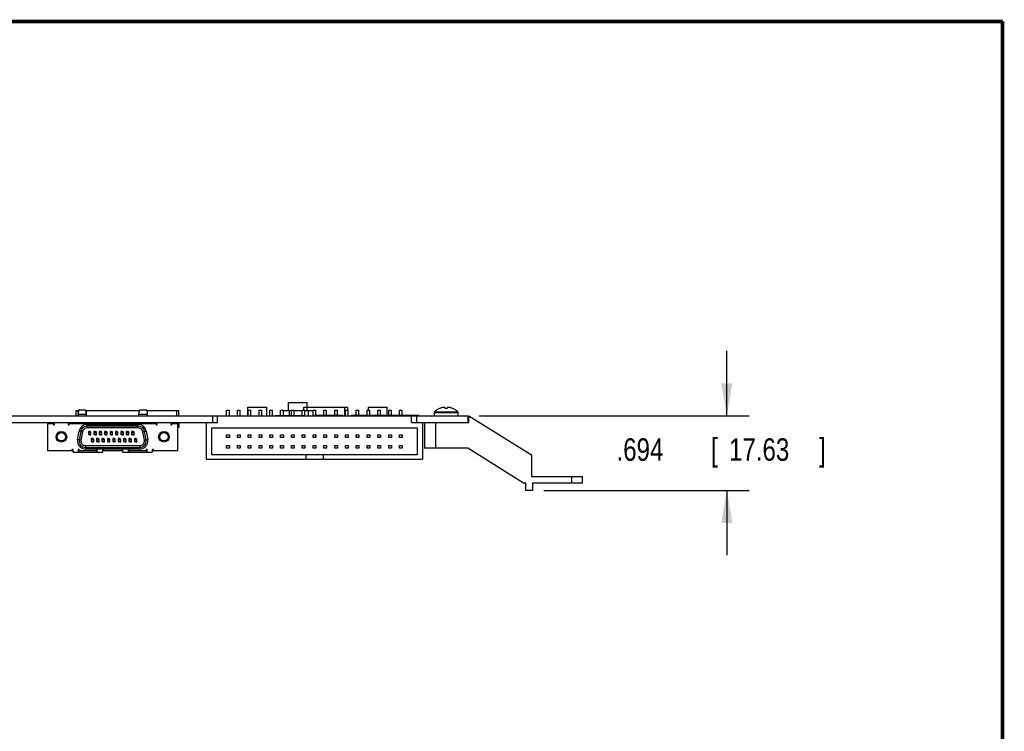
# Model space of a CAD drawing. Header units: inches. Extents: x 0.2 to 16.8, y 0.1 to 10.8.
# Tile 20 of 20: x 11.3 to 16.8, y 6.8 to 10.8. Entities that reach past the tile are written whole.
import ezdxf

# ---------------------------------------------------------------- set-up
doc = ezdxf.new("R2010")
doc.units = ezdxf.units.IN
doc.header["$LTSCALE"] = 0.935
doc.header["$MEASUREMENT"] = 0
doc.layers.get('0').update_dxf_attribs({"linetype": 'CONTINUOUS'})
doc.layers.add('DIMENSIONS', color=7, linetype='CONTINUOUS')
doc.styles.get("Standard").update_dxf_attribs({"font": 'txt', "width": 0.8})
doc.dimstyles.new('DIMSTYLE_1', dxfattribs={"dimtxt": 0.125, "dimasz": 0.18, "dimexe": 0.18, "dimexo": 0.0625, "dimgap": 0.09, "dimtad": 0, "dimtih": 1, "dimtoh": 1, "dimdec": 3, "dimlfac": 1.666667, "dimzin": 4, "dimdsep": 46, "dimtxsty": 'STANDARD', "dimblk": '_FILLED', "dimblk1": '_FILLED', "dimblk2": '_FILLED', "dimcen": 0.09, "dimadec": 0, "dimazin": 0, "dimtp": 0.001, "dimtm": 0.001, "dimtfac": 1, "dimtdec": 3, "dimtofl": 0, "dimtmove": 0, "dimatfit": 3, "dimldrblk": '_FILLED', "dimfxl": 1, "dimtolj": 1, "dimtzin": 4, "dimarcsym": 0})

# ---------------------------------------------------------------- blocks, each defined once
blk = doc.blocks.new('_FILLED')
at = {"color": 0, "linetype": 'BYBLOCK'}
blk.add_solid([(0, 0), (-1, 0.174), (-1, -0.174)], dxfattribs=at)
blk = doc.blocks.new('*D5')
at = {"layer": 'DIMENSIONS', "color": 2, "linetype": 'CONTINUOUS'}
for p, q in [((15.2183, 8.567), (15.2183, 8.927)), ((13.842, 8.567), (15.3433, 8.567)), ((14.2015, 8.1506), (15.3433, 8.1506)), ((15.2183, 8.1506), (15.2183, 7.7906))]:
    blk.add_line(p, q, dxfattribs=at)
at = {"layer": 'DIMENSIONS', "color": 2, "linetype": 'CONTINUOUS', "xscale": 0.18, "yscale": 0.18, "zscale": 0.18}
for p, rotation in [((15.2183, 8.567), 270), ((15.2183, 8.1506), 90)]:
    blk.add_blockref('_FILLED', p, dxfattribs=dict(at, rotation=rotation))
at = {"layer": 'DIMENSIONS', "color": 2, "linetype": 'CONTINUOUS', "width": 0.8}
for s, p in [('.694', (14.6058, 8.3163)), ('[', (15.1308, 8.3163)), ('17.63', (15.2308, 8.3163)), (']', (15.7308, 8.3163))]:
    blk.add_text(s, height=0.125, dxfattribs=at).set_placement(p)

msp = doc.modelspace()

# ---------------------------------------------------------------- linework, layer by layer
at = {"color": 7, "linetype": 'CONTINUOUS'}
for p, q in [((11.60334, 8.59531), (11.61731, 8.59531)), ((11.60334, 8.56697), (11.60334, 8.59531)), ((11.61779, 8.59874), (11.61445, 8.57512)), ((11.61586, 8.58508), (11.61586, 8.59531)), ((11.61779, 8.59874), (11.6559, 8.59874)), ((11.66062, 8.57512), (11.6559, 8.59874)), ((11.65658, 8.59531), (11.95687, 8.59531)), ((11.66086, 8.56697), (11.66086, 8.59531)), ((11.95283, 8.57512), (11.95755, 8.59874)), ((11.95755, 8.59874), (11.99566, 8.59874)), ((11.99566, 8.59874), (11.999, 8.57512)), ((11.99614, 8.59531), (12.17511, 8.59531)), ((12.16259, 8.56697), (12.16259, 8.59531)), ((12.17511, 8.56697), (12.17511, 8.59531)), ((12.44003, 8.59697), (12.45503, 8.59697)), ((12.44003, 8.56697), (12.44003, 8.59697)), ((12.45503, 8.56697), (12.45503, 8.59697)), ((12.50003, 8.59697), (12.51503, 8.59697)), ((12.50003, 8.56697), (12.50003, 8.59697)), ((12.51503, 8.56697), (12.51503, 8.59697)), ((12.55823, 8.61437), (12.66323, 8.61437)), ((12.55823, 8.56697), (12.55823, 8.61437)), ((12.56003, 8.59697), (12.57503, 8.59697)), ((12.56003, 8.56697), (12.56003, 8.59697)), ((12.57503, 8.56697), (12.57503, 8.59697)), ((12.62003, 8.59697), (12.63503, 8.59697)), ((12.62003, 8.56697), (12.62003, 8.59697)), ((12.63503, 8.56697), (12.63503, 8.59697)), ((12.66323, 8.56697), (12.66323, 8.61437)), ((12.68003, 8.59697), (12.69503, 8.59697)), ((12.68003, 8.56697), (12.68003, 8.59697)), ((12.69503, 8.56697), (12.69503, 8.59697)), ((12.74003, 8.59697), (12.75503, 8.59697)), ((12.74003, 8.56757), (12.74003, 8.59697)), ((12.75503, 8.56757), (12.75503, 8.59697)), ((12.75503, 8.59531), (12.80003, 8.59531)), ((12.78293, 8.64017), (12.88793, 8.64017)), ((12.78293, 8.59531), (12.78293, 8.64017)), ((12.78863, 8.56757), (12.78863, 8.59531)), ((12.80003, 8.59697), (12.81503, 8.59697)), ((12.80003, 8.56757), (12.80003, 8.59697)), ((12.81503, 8.56757), (12.81503, 8.59697)), ((12.81503, 8.59531), (12.86003, 8.59531)), ((12.86003, 8.59697), (12.87503, 8.59697)), ((12.86003, 8.56757), (12.86003, 8.59697)), ((12.86963, 8.61377), (13.11383, 8.61377)), ((12.86963, 8.59697), (12.86963, 8.61377)), ((12.87503, 8.56697), (12.87503, 8.59697)), ((12.87503, 8.59531), (12.92003, 8.59531)), ((12.88673, 8.59531), (12.88673, 8.61377)), ((12.88793, 8.61377), (12.88793, 8.64017)), ((12.89483, 8.56697), (12.89483, 8.59531)), ((12.92003, 8.59697), (12.93503, 8.59697)), ((12.92003, 8.56697), (12.92003, 8.59697)), ((12.93503, 8.56697), (12.93503, 8.59697)), ((12.98003, 8.59697), (12.99503, 8.59697)), ((12.98003, 8.56697), (12.98003, 8.59697)), ((12.99503, 8.56697), (12.99503, 8.59697)), ((13.04003, 8.59697), (13.05503, 8.59697)), ((13.04003, 8.56697), (13.04003, 8.59697)), ((13.05503, 8.56697), (13.05503, 8.59697)), ((13.09673, 8.56697), (13.09673, 8.61377)), ((13.10003, 8.59697), (13.11503, 8.59697)), ((13.10003, 8.56697), (13.10003, 8.59697)), ((13.11383, 8.59697), (13.11383, 8.61377)), ((13.11503, 8.56697), (13.11503, 8.59697)), ((13.16003, 8.59697), (13.17503, 8.59697)), ((13.16003, 8.56697), (13.16003, 8.59697)), ((13.17503, 8.56697), (13.17503, 8.59697)), ((13.22003, 8.59697), (13.23503, 8.59697)), ((13.22003, 8.56697), (13.22003, 8.59697)), ((13.22723, 8.61437), (13.33223, 8.61437)), ((13.22723, 8.59697), (13.22723, 8.61437)), ((13.23503, 8.56697), (13.23503, 8.59697)), ((13.28003, 8.59697), (13.29503, 8.59697)), ((13.28003, 8.56697), (13.28003, 8.59697)), ((13.29503, 8.56697), (13.29503, 8.59697)), ((13.33223, 8.56697), (13.33223, 8.61437)), ((13.34003, 8.59697), (13.35503, 8.59697)), ((13.34003, 8.56697), (13.34003, 8.59697)), ((13.35503, 8.56697), (13.35503, 8.59697)), ((13.40003, 8.59697), (13.41503, 8.59697)), ((13.40003, 8.56697), (13.40003, 8.59697)), ((13.41503, 8.56697), (13.41503, 8.59697)), ((13.59553, 8.58795), (13.72352, 8.58795)), ((13.65383, 8.60712), (13.65383, 8.61115)), ((13.66523, 8.61115), (13.66523, 8.60712)), ((6.67133, 8.56697), (13.77953, 8.56697)), ((11.61445, 8.57512), (11.66062, 8.57512)), ((11.61445, 8.56697), (11.61445, 8.57512)), ((11.66062, 8.56697), (11.66062, 8.57512)), ((11.95283, 8.57512), (11.999, 8.57512)), ((11.95283, 8.56697), (11.95283, 8.57512)), ((11.999, 8.56697), (11.999, 8.57512)), ((12.36053, 8.56697), (12.36053, 8.52977)), ((12.38873, 8.52977), (12.38873, 8.56697)), ((12.71067, 8.56757), (12.87409, 8.56757)), ((12.71067, 8.56697), (12.71067, 8.56757)), ((12.87409, 8.56697), (12.87409, 8.56757)), ((13.46633, 8.52977), (13.46633, 8.56697)), ((13.49453, 8.56697), (13.49453, 8.52977)), ((13.59383, 8.58377), (13.72523, 8.58377)), ((13.59383, 8.56697), (13.59383, 8.58377)), ((13.72523, 8.56697), (13.72523, 8.58377)), ((13.77953, 8.56697), (13.77953, 8.52977)), ((13.78497, 8.56697), (14.13413, 8.34857)), ((13.78497, 8.52977), (13.78497, 8.56697)), ((6.72773, 8.52977), (12.38873, 8.52977)), ((11.44673, 8.52268), (11.47791, 8.52268)), ((11.44673, 8.37126), (11.44673, 8.52268)), ((11.44909, 8.52622), (11.47743, 8.52622)), ((11.44909, 8.52268), (11.44909, 8.52622)), ((11.47743, 8.52268), (11.47743, 8.52622)), ((11.47791, 8.52268), (11.47791, 8.51559)), ((11.48381, 8.5215), (11.47791, 8.5215)), ((11.47791, 8.51559), (11.48381, 8.51559)), ((11.48381, 8.51559), (11.48381, 8.52977)), ((11.55893, 8.52977), (11.55893, 8.51559)), ((11.56484, 8.5215), (11.55893, 8.5215)), ((11.55893, 8.51559), (11.56484, 8.51559)), ((11.56484, 8.52268), (12.04861, 8.52268)), ((11.56484, 8.51559), (11.56484, 8.52268)), ((11.56602, 8.52622), (11.59436, 8.52622)), ((11.56602, 8.52268), (11.56602, 8.52622)), ((11.59436, 8.52268), (11.59436, 8.52622)), ((11.60334, 8.52977), (11.60334, 8.52268)), ((11.61193, 8.4341), (11.62026, 8.48134)), ((11.61445, 8.52268), (11.61445, 8.52977)), ((11.63888, 8.47806), (11.62026, 8.48134)), ((11.62957, 8.4797), (11.62124, 8.43246)), ((11.66062, 8.52268), (11.66062, 8.52977)), ((11.66086, 8.52977), (11.66086, 8.52268)), ((11.66446, 8.51843), (11.94899, 8.51843)), ((11.66446, 8.49953), (11.66446, 8.51843)), ((11.94899, 8.50898), (11.66446, 8.50898)), ((11.94899, 8.49953), (11.66446, 8.49953)), ((11.67928, 8.47886), (11.6722, 8.47886)), ((11.6722, 8.47886), (11.6722, 8.46254)), ((11.67539, 8.52622), (11.68318, 8.52622)), ((11.67539, 8.52622), (11.67539, 8.52268)), ((11.68637, 8.47628), (11.67928, 8.47886)), ((11.67928, 8.47296), (11.67928, 8.47886)), ((11.68318, 8.52622), (11.68318, 8.52268)), ((11.69039, 8.52622), (11.69818, 8.52622)), ((11.69039, 8.52622), (11.69039, 8.52268)), ((11.69818, 8.52622), (11.69818, 8.52268)), ((11.70928, 8.47886), (11.7022, 8.47886)), ((11.7022, 8.47886), (11.7022, 8.46254)), ((11.70539, 8.52622), (11.71318, 8.52622)), ((11.70539, 8.52622), (11.70539, 8.52268)), ((11.71637, 8.47628), (11.70928, 8.47886)), ((11.70928, 8.47296), (11.70928, 8.47886)), ((11.71318, 8.52622), (11.71318, 8.52268)), ((11.72039, 8.52622), (11.72818, 8.52622)), ((11.72039, 8.52622), (11.72039, 8.52268)), ((11.72818, 8.52622), (11.72818, 8.52268)), ((11.73928, 8.47886), (11.7322, 8.47886)), ((11.7322, 8.47886), (11.7322, 8.46254)), ((11.73539, 8.52622), (11.74318, 8.52622)), ((11.73539, 8.52622), (11.73539, 8.52268)), ((11.74637, 8.47628), (11.73928, 8.47886)), ((11.73928, 8.47296), (11.73928, 8.47886)), ((11.74318, 8.52622), (11.74318, 8.52268)), ((11.75039, 8.52622), (11.75818, 8.52622)), ((11.75039, 8.52622), (11.75039, 8.52268)), ((11.75818, 8.52622), (11.75818, 8.52268)), ((11.76928, 8.47886), (11.7622, 8.47886)), ((11.7622, 8.47886), (11.7622, 8.46254)), ((11.76539, 8.52622), (11.77318, 8.52622)), ((11.76539, 8.52622), (11.76539, 8.52268)), ((11.77637, 8.47628), (11.76928, 8.47886)), ((11.76928, 8.47296), (11.76928, 8.47886)), ((11.77318, 8.52622), (11.77318, 8.52268)), ((11.78039, 8.52622), (11.78818, 8.52622)), ((11.78039, 8.52622), (11.78039, 8.52268)), ((11.78818, 8.52622), (11.78818, 8.52268)), ((11.79928, 8.47886), (11.7922, 8.47886)), ((11.7922, 8.47886), (11.7922, 8.46254)), ((11.79539, 8.52622), (11.80318, 8.52622)), ((11.79539, 8.52622), (11.79539, 8.52268)), ((11.80637, 8.47628), (11.79928, 8.47886)), ((11.79928, 8.47296), (11.79928, 8.47886)), ((11.80318, 8.52622), (11.80318, 8.52268)), ((11.81039, 8.52622), (11.81818, 8.52622)), ((11.81039, 8.52622), (11.81039, 8.52268)), ((11.81818, 8.52622), (11.81818, 8.52268)), ((11.82928, 8.47886), (11.8222, 8.47886)), ((11.8222, 8.47886), (11.8222, 8.46254)), ((11.82539, 8.52622), (11.83318, 8.52622)), ((11.82539, 8.52622), (11.82539, 8.52268)), ((11.83637, 8.47628), (11.82928, 8.47886)), ((11.82928, 8.47296), (11.82928, 8.47886)), ((11.83318, 8.52622), (11.83318, 8.52268)), ((11.84039, 8.52622), (11.84818, 8.52622)), ((11.84039, 8.52622), (11.84039, 8.52268)), ((11.84818, 8.52622), (11.84818, 8.52268)), ((11.85928, 8.47886), (11.8522, 8.47886)), ((11.8522, 8.47886), (11.8522, 8.46254)), ((11.85539, 8.52622), (11.86318, 8.52622)), ((11.85539, 8.52622), (11.85539, 8.52268)), ((11.86637, 8.47628), (11.85928, 8.47886)), ((11.85928, 8.47296), (11.85928, 8.47886)), ((11.86318, 8.52622), (11.86318, 8.52268)), ((11.87039, 8.52622), (11.87818, 8.52622)), ((11.87039, 8.52622), (11.87039, 8.52268)), ((11.87818, 8.52622), (11.87818, 8.52268)), ((11.88928, 8.47886), (11.8822, 8.47886)), ((11.8822, 8.47886), (11.8822, 8.46254)), ((11.88539, 8.52622), (11.89318, 8.52622)), ((11.88539, 8.52622), (11.88539, 8.52268)), ((11.89637, 8.47628), (11.88928, 8.47886)), ((11.88928, 8.47296), (11.88928, 8.47886)), ((11.89318, 8.52622), (11.89318, 8.52268)), ((11.90039, 8.52622), (11.90818, 8.52622)), ((11.90039, 8.52622), (11.90039, 8.52268)), ((11.90818, 8.52622), (11.90818, 8.52268)), ((11.91928, 8.47886), (11.9122, 8.47886)), ((11.9122, 8.47886), (11.9122, 8.46254)), ((11.91539, 8.52622), (11.92318, 8.52622)), ((11.91539, 8.52622), (11.91539, 8.52268)), ((11.92637, 8.47628), (11.91928, 8.47886)), ((11.91928, 8.47296), (11.91928, 8.47886)), ((11.92318, 8.52622), (11.92318, 8.52268)), ((11.93039, 8.52622), (11.93818, 8.52622)), ((11.93039, 8.52622), (11.93039, 8.52268)), ((11.93818, 8.52622), (11.93818, 8.52268)), ((11.94899, 8.49953), (11.94899, 8.51843)), ((11.95283, 8.52268), (11.95283, 8.52977)), ((11.97457, 8.47806), (11.99319, 8.48134)), ((11.99221, 8.43246), (11.98388, 8.4797)), ((11.99319, 8.48134), (12.00152, 8.4341)), ((11.999, 8.52268), (11.999, 8.52977)), ((12.01909, 8.52622), (12.04743, 8.52622)), ((12.01909, 8.52268), (12.01909, 8.52622)), ((12.04743, 8.52268), (12.04743, 8.52622)), ((12.04861, 8.52268), (12.04861, 8.51559)), ((12.05452, 8.5215), (12.04861, 8.5215)), ((12.04861, 8.51559), (12.05452, 8.51559)), ((12.05452, 8.51559), (12.05452, 8.52977)), ((12.12964, 8.52977), (12.12964, 8.51559)), ((12.13554, 8.5215), (12.12964, 8.5215)), ((12.12964, 8.51559), (12.13554, 8.51559)), ((12.13554, 8.52268), (12.16673, 8.52268)), ((12.13554, 8.51559), (12.13554, 8.52268)), ((12.13602, 8.52622), (12.16436, 8.52622)), ((12.13602, 8.52268), (12.13602, 8.52622)), ((12.16259, 8.52977), (12.16259, 8.52622)), ((12.16436, 8.52268), (12.16436, 8.52622)), ((12.16673, 8.52268), (12.16673, 8.37126)), ((12.17511, 8.50142), (12.16673, 8.50142)), ((12.17511, 8.52977), (12.17511, 8.50142)), ((12.32753, 8.32577), (12.32753, 8.52977)), ((12.35753, 8.49857), (13.49753, 8.49857)), ((12.35753, 8.34857), (12.35753, 8.49857)), ((13.46633, 8.52977), (13.78497, 8.52977)), ((13.49753, 8.49857), (13.49753, 8.34857)), ((13.52753, 8.52977), (13.52753, 8.32577)), ((13.53953, 8.52977), (13.53953, 8.38637)), ((13.59953, 8.52977), (13.59953, 8.38637)), ((11.63054, 8.43082), (11.61193, 8.4341)), ((11.63888, 8.47806), (11.63054, 8.43082)), ((11.6722, 8.46587), (11.67928, 8.46587)), ((11.6722, 8.46254), (11.67928, 8.45996)), ((11.68637, 8.47296), (11.67928, 8.47296)), ((11.67928, 8.46587), (11.67928, 8.45996)), ((11.67928, 8.45996), (11.68637, 8.45996)), ((11.68637, 8.45996), (11.68637, 8.47628)), ((11.69428, 8.43989), (11.6872, 8.43989)), ((11.6872, 8.43989), (11.6872, 8.42357)), ((11.6872, 8.42689), (11.69428, 8.42689)), ((11.6872, 8.42357), (11.69428, 8.42099)), ((11.70137, 8.43731), (11.69428, 8.43989)), ((11.69428, 8.43398), (11.69428, 8.43989)), ((11.70137, 8.43398), (11.69428, 8.43398)), ((11.69428, 8.42689), (11.69428, 8.42099)), ((11.70137, 8.42099), (11.70137, 8.43731)), ((11.7022, 8.46587), (11.70928, 8.46587)), ((11.7022, 8.46254), (11.70928, 8.45996)), ((11.71637, 8.47296), (11.70928, 8.47296)), ((11.70928, 8.46587), (11.70928, 8.45996)), ((11.70928, 8.45996), (11.71637, 8.45996)), ((11.71637, 8.45996), (11.71637, 8.47628)), ((11.72428, 8.43989), (11.7172, 8.43989)), ((11.7172, 8.43989), (11.7172, 8.42357)), ((11.7172, 8.42689), (11.72428, 8.42689)), ((11.7172, 8.42357), (11.72428, 8.42099)), ((11.73137, 8.43731), (11.72428, 8.43989)), ((11.72428, 8.43398), (11.72428, 8.43989)), ((11.73137, 8.43398), (11.72428, 8.43398)), ((11.72428, 8.42689), (11.72428, 8.42099)), ((11.73137, 8.42099), (11.73137, 8.43731)), ((11.7322, 8.46587), (11.73928, 8.46587)), ((11.7322, 8.46254), (11.73928, 8.45996)), ((11.74637, 8.47296), (11.73928, 8.47296)), ((11.73928, 8.46587), (11.73928, 8.45996)), ((11.73928, 8.45996), (11.74637, 8.45996)), ((11.74637, 8.45996), (11.74637, 8.47628)), ((11.75428, 8.43989), (11.7472, 8.43989)), ((11.7472, 8.43989), (11.7472, 8.42357)), ((11.7472, 8.42689), (11.75428, 8.42689)), ((11.7472, 8.42357), (11.75428, 8.42099)), ((11.76137, 8.43731), (11.75428, 8.43989)), ((11.75428, 8.43398), (11.75428, 8.43989)), ((11.76137, 8.43398), (11.75428, 8.43398)), ((11.75428, 8.42689), (11.75428, 8.42099)), ((11.76137, 8.42099), (11.76137, 8.43731)), ((11.7622, 8.46587), (11.76928, 8.46587)), ((11.7622, 8.46254), (11.76928, 8.45996)), ((11.77637, 8.47296), (11.76928, 8.47296)), ((11.76928, 8.46587), (11.76928, 8.45996)), ((11.76928, 8.45996), (11.77637, 8.45996)), ((11.77637, 8.45996), (11.77637, 8.47628)), ((11.78428, 8.43989), (11.7772, 8.43989)), ((11.7772, 8.43989), (11.7772, 8.42357)), ((11.7772, 8.42689), (11.78428, 8.42689)), ((11.7772, 8.42357), (11.78428, 8.42099)), ((11.79137, 8.43731), (11.78428, 8.43989)), ((11.78428, 8.43398), (11.78428, 8.43989)), ((11.79137, 8.43398), (11.78428, 8.43398)), ((11.78428, 8.42689), (11.78428, 8.42099)), ((11.79137, 8.42099), (11.79137, 8.43731)), ((11.7922, 8.46587), (11.79928, 8.46587)), ((11.7922, 8.46254), (11.79928, 8.45996)), ((11.80637, 8.47296), (11.79928, 8.47296)), ((11.79928, 8.46587), (11.79928, 8.45996)), ((11.79928, 8.45996), (11.80637, 8.45996)), ((11.80637, 8.45996), (11.80637, 8.47628)), ((11.81428, 8.43989), (11.8072, 8.43989)), ((11.8072, 8.43989), (11.8072, 8.42357)), ((11.8072, 8.42689), (11.81428, 8.42689)), ((11.8072, 8.42357), (11.81428, 8.42099)), ((11.82137, 8.43731), (11.81428, 8.43989)), ((11.81428, 8.43398), (11.81428, 8.43989)), ((11.82137, 8.43398), (11.81428, 8.43398)), ((11.81428, 8.42689), (11.81428, 8.42099)), ((11.82137, 8.42099), (11.82137, 8.43731)), ((11.8222, 8.46587), (11.82928, 8.46587)), ((11.8222, 8.46254), (11.82928, 8.45996)), ((11.83637, 8.47296), (11.82928, 8.47296)), ((11.82928, 8.46587), (11.82928, 8.45996)), ((11.82928, 8.45996), (11.83637, 8.45996)), ((11.83637, 8.45996), (11.83637, 8.47628)), ((11.84428, 8.43989), (11.8372, 8.43989)), ((11.8372, 8.43989), (11.8372, 8.42357)), ((11.8372, 8.42689), (11.84428, 8.42689)), ((11.8372, 8.42357), (11.84428, 8.42099)), ((11.85137, 8.43731), (11.84428, 8.43989)), ((11.84428, 8.43398), (11.84428, 8.43989)), ((11.85137, 8.43398), (11.84428, 8.43398)), ((11.84428, 8.42689), (11.84428, 8.42099)), ((11.85137, 8.42099), (11.85137, 8.43731)), ((11.8522, 8.46587), (11.85928, 8.46587)), ((11.8522, 8.46254), (11.85928, 8.45996)), ((11.86637, 8.47296), (11.85928, 8.47296)), ((11.85928, 8.46587), (11.85928, 8.45996)), ((11.85928, 8.45996), (11.86637, 8.45996)), ((11.86637, 8.45996), (11.86637, 8.47628)), ((11.87428, 8.43989), (11.8672, 8.43989)), ((11.8672, 8.43989), (11.8672, 8.42357)), ((11.8672, 8.42689), (11.87428, 8.42689)), ((11.8672, 8.42357), (11.87428, 8.42099)), ((11.88137, 8.43731), (11.87428, 8.43989)), ((11.87428, 8.43398), (11.87428, 8.43989)), ((11.88137, 8.43398), (11.87428, 8.43398)), ((11.87428, 8.42689), (11.87428, 8.42099)), ((11.88137, 8.42099), (11.88137, 8.43731)), ((11.8822, 8.46587), (11.88928, 8.46587)), ((11.8822, 8.46254), (11.88928, 8.45996)), ((11.89637, 8.47296), (11.88928, 8.47296)), ((11.88928, 8.46587), (11.88928, 8.45996)), ((11.88928, 8.45996), (11.89637, 8.45996)), ((11.89637, 8.45996), (11.89637, 8.47628)), ((11.90428, 8.43989), (11.8972, 8.43989)), ((11.8972, 8.43989), (11.8972, 8.42357)), ((11.8972, 8.42689), (11.90428, 8.42689)), ((11.8972, 8.42357), (11.90428, 8.42099)), ((11.91137, 8.43731), (11.90428, 8.43989)), ((11.90428, 8.43398), (11.90428, 8.43989)), ((11.91137, 8.43398), (11.90428, 8.43398)), ((11.90428, 8.42689), (11.90428, 8.42099)), ((11.91137, 8.42099), (11.91137, 8.43731)), ((11.9122, 8.46587), (11.91928, 8.46587)), ((11.9122, 8.46254), (11.91928, 8.45996)), ((11.92637, 8.47296), (11.91928, 8.47296)), ((11.91928, 8.46587), (11.91928, 8.45996)), ((11.91928, 8.45996), (11.92637, 8.45996)), ((11.92637, 8.45996), (11.92637, 8.47628)), ((11.93428, 8.43989), (11.9272, 8.43989)), ((11.9272, 8.43989), (11.9272, 8.42357)), ((11.9272, 8.42689), (11.93428, 8.42689)), ((11.9272, 8.42357), (11.93428, 8.42099)), ((11.94137, 8.43731), (11.93428, 8.43989)), ((11.93428, 8.43398), (11.93428, 8.43989)), ((11.94137, 8.43398), (11.93428, 8.43398)), ((11.93428, 8.42689), (11.93428, 8.42099)), ((11.94137, 8.42099), (11.94137, 8.43731)), ((11.98291, 8.43082), (11.97457, 8.47806)), ((11.98291, 8.43082), (12.00152, 8.4341)), ((12.44003, 8.46107), (12.45503, 8.46107)), ((12.44003, 8.44607), (12.44003, 8.46107)), ((12.45503, 8.44607), (12.44003, 8.44607)), ((12.45503, 8.46107), (12.45503, 8.44607)), ((12.50003, 8.46107), (12.51503, 8.46107)), ((12.50003, 8.44607), (12.50003, 8.46107)), ((12.51503, 8.44607), (12.50003, 8.44607)), ((12.51503, 8.46107), (12.51503, 8.44607)), ((12.56003, 8.46107), (12.57503, 8.46107)), ((12.56003, 8.44607), (12.56003, 8.46107)), ((12.57503, 8.44607), (12.56003, 8.44607)), ((12.57503, 8.46107), (12.57503, 8.44607)), ((12.62003, 8.46107), (12.63503, 8.46107)), ((12.62003, 8.44607), (12.62003, 8.46107)), ((12.63503, 8.44607), (12.62003, 8.44607)), ((12.63503, 8.46107), (12.63503, 8.44607)), ((12.68003, 8.46107), (12.69503, 8.46107)), ((12.68003, 8.44607), (12.68003, 8.46107)), ((12.69503, 8.44607), (12.68003, 8.44607)), ((12.69503, 8.46107), (12.69503, 8.44607)), ((12.74003, 8.46107), (12.75503, 8.46107)), ((12.74003, 8.44607), (12.74003, 8.46107)), ((12.75503, 8.44607), (12.74003, 8.44607)), ((12.75503, 8.46107), (12.75503, 8.44607)), ((12.80003, 8.46107), (12.81503, 8.46107)), ((12.80003, 8.44607), (12.80003, 8.46107)), ((12.81503, 8.44607), (12.80003, 8.44607)), ((12.81503, 8.46107), (12.81503, 8.44607)), ((12.86003, 8.46107), (12.87503, 8.46107)), ((12.86003, 8.44607), (12.86003, 8.46107)), ((12.87503, 8.44607), (12.86003, 8.44607)), ((12.87503, 8.46107), (12.87503, 8.44607)), ((12.92003, 8.46107), (12.93503, 8.46107)), ((12.92003, 8.44607), (12.92003, 8.46107)), ((12.93503, 8.44607), (12.92003, 8.44607)), ((12.93503, 8.46107), (12.93503, 8.44607)), ((12.98003, 8.46107), (12.99503, 8.46107)), ((12.98003, 8.44607), (12.98003, 8.46107)), ((12.99503, 8.44607), (12.98003, 8.44607)), ((12.99503, 8.46107), (12.99503, 8.44607)), ((13.04003, 8.46107), (13.05503, 8.46107)), ((13.04003, 8.44607), (13.04003, 8.46107)), ((13.05503, 8.44607), (13.04003, 8.44607)), ((13.05503, 8.46107), (13.05503, 8.44607)), ((13.10003, 8.46107), (13.11503, 8.46107)), ((13.10003, 8.44607), (13.10003, 8.46107)), ((13.11503, 8.44607), (13.10003, 8.44607)), ((13.11503, 8.46107), (13.11503, 8.44607)), ((13.16003, 8.46107), (13.17503, 8.46107)), ((13.16003, 8.44607), (13.16003, 8.46107)), ((13.17503, 8.44607), (13.16003, 8.44607)), ((13.17503, 8.46107), (13.17503, 8.44607)), ((13.22003, 8.46107), (13.23503, 8.46107)), ((13.22003, 8.44607), (13.22003, 8.46107)), ((13.23503, 8.44607), (13.22003, 8.44607)), ((13.23503, 8.46107), (13.23503, 8.44607)), ((13.28003, 8.46107), (13.29503, 8.46107)), ((13.28003, 8.44607), (13.28003, 8.46107)), ((13.29503, 8.44607), (13.28003, 8.44607)), ((13.29503, 8.46107), (13.29503, 8.44607)), ((13.34003, 8.46107), (13.35503, 8.46107)), ((13.34003, 8.44607), (13.34003, 8.46107)), ((13.35503, 8.44607), (13.34003, 8.44607)), ((13.35503, 8.46107), (13.35503, 8.44607)), ((13.40003, 8.46107), (13.41503, 8.46107)), ((13.40003, 8.44607), (13.40003, 8.46107)), ((13.41503, 8.44607), (13.40003, 8.44607)), ((13.41503, 8.46107), (13.41503, 8.44607)), ((11.58054, 8.37126), (11.44673, 8.37126)), ((11.58645, 8.37835), (11.58054, 8.37835)), ((11.58054, 8.37835), (11.58054, 8.37126)), ((11.58645, 8.37244), (11.58054, 8.37244)), ((11.58645, 8.36418), (11.58645, 8.37835)), ((11.6207, 8.37835), (11.6148, 8.37835)), ((11.6148, 8.37835), (11.6148, 8.36418)), ((11.6207, 8.37244), (11.6148, 8.37244)), ((11.6207, 8.37126), (11.6207, 8.37835)), ((11.71519, 8.37126), (11.6207, 8.37126)), ((11.65613, 8.40032), (11.95732, 8.40032)), ((11.65613, 8.40032), (11.65613, 8.38142)), ((11.65613, 8.39087), (11.95732, 8.39087)), ((11.95732, 8.38142), (11.65613, 8.38142)), ((11.69428, 8.42099), (11.70137, 8.42099)), ((11.7211, 8.37835), (11.71519, 8.37835)), ((11.71519, 8.37835), (11.71519, 8.37126)), ((11.7211, 8.37244), (11.71519, 8.37244)), ((11.7211, 8.36418), (11.7211, 8.37835)), ((11.72428, 8.42099), (11.73137, 8.42099)), ((11.75535, 8.37835), (11.74944, 8.37835)), ((11.74944, 8.37835), (11.74944, 8.36418)), ((11.75535, 8.37244), (11.74944, 8.37244)), ((11.75428, 8.42099), (11.76137, 8.42099)), ((11.75535, 8.37126), (11.75535, 8.37835)), ((11.8581, 8.37126), (11.75535, 8.37126)), ((11.78428, 8.42099), (11.79137, 8.42099)), ((11.81428, 8.42099), (11.82137, 8.42099)), ((11.84428, 8.42099), (11.85137, 8.42099)), ((11.86401, 8.37835), (11.8581, 8.37835)), ((11.8581, 8.37835), (11.8581, 8.37126)), ((11.86401, 8.37244), (11.8581, 8.37244)), ((11.86401, 8.36418), (11.86401, 8.37835)), ((11.87428, 8.42099), (11.88137, 8.42099)), ((11.89826, 8.37835), (11.89235, 8.37835)), ((11.89235, 8.37835), (11.89235, 8.36418)), ((11.89826, 8.37244), (11.89235, 8.37244)), ((11.89826, 8.37126), (11.89826, 8.37835)), ((11.99275, 8.37126), (11.89826, 8.37126)), ((11.90428, 8.42099), (11.91137, 8.42099)), ((11.93428, 8.42099), (11.94137, 8.42099)), ((11.95732, 8.40032), (11.95732, 8.38142)), ((11.99865, 8.37835), (11.99275, 8.37835)), ((11.99275, 8.37835), (11.99275, 8.37126)), ((11.99865, 8.37244), (11.99275, 8.37244)), ((11.99865, 8.36418), (11.99865, 8.37835)), ((12.03291, 8.37835), (12.027, 8.37835)), ((12.027, 8.37835), (12.027, 8.36418)), ((12.03291, 8.37244), (12.027, 8.37244)), ((12.03291, 8.37126), (12.03291, 8.37835)), ((12.16673, 8.37126), (12.03291, 8.37126)), ((12.44003, 8.40107), (12.45503, 8.40107)), ((12.44003, 8.38607), (12.44003, 8.40107)), ((12.45503, 8.38607), (12.44003, 8.38607)), ((12.45503, 8.40107), (12.45503, 8.38607)), ((12.50003, 8.40107), (12.51503, 8.40107)), ((12.50003, 8.38607), (12.50003, 8.40107)), ((12.51503, 8.38607), (12.50003, 8.38607)), ((12.51503, 8.40107), (12.51503, 8.38607)), ((12.56003, 8.40107), (12.57503, 8.40107)), ((12.56003, 8.38607), (12.56003, 8.40107)), ((12.57503, 8.38607), (12.56003, 8.38607)), ((12.57503, 8.40107), (12.57503, 8.38607)), ((12.62003, 8.40107), (12.63503, 8.40107)), ((12.62003, 8.38607), (12.62003, 8.40107)), ((12.63503, 8.38607), (12.62003, 8.38607)), ((12.63503, 8.40107), (12.63503, 8.38607)), ((12.68003, 8.40107), (12.69503, 8.40107)), ((12.68003, 8.38607), (12.68003, 8.40107)), ((12.69503, 8.38607), (12.68003, 8.38607)), ((12.69503, 8.40107), (12.69503, 8.38607)), ((12.74003, 8.40107), (12.75503, 8.40107)), ((12.74003, 8.38607), (12.74003, 8.40107)), ((12.75503, 8.38607), (12.74003, 8.38607)), ((12.75503, 8.40107), (12.75503, 8.38607)), ((12.80003, 8.40107), (12.81503, 8.40107)), ((12.80003, 8.38607), (12.80003, 8.40107)), ((12.81503, 8.38607), (12.80003, 8.38607)), ((12.81503, 8.40107), (12.81503, 8.38607)), ((12.86003, 8.40107), (12.87503, 8.40107)), ((12.86003, 8.38607), (12.86003, 8.40107)), ((12.87503, 8.38607), (12.86003, 8.38607)), ((12.87503, 8.40107), (12.87503, 8.38607)), ((12.92003, 8.40107), (12.93503, 8.40107)), ((12.92003, 8.38607), (12.92003, 8.40107)), ((12.93503, 8.38607), (12.92003, 8.38607)), ((12.93503, 8.40107), (12.93503, 8.38607)), ((12.98003, 8.40107), (12.99503, 8.40107)), ((12.98003, 8.38607), (12.98003, 8.40107)), ((12.99503, 8.38607), (12.98003, 8.38607)), ((12.99503, 8.40107), (12.99503, 8.38607)), ((13.04003, 8.40107), (13.05503, 8.40107)), ((13.04003, 8.38607), (13.04003, 8.40107)), ((13.05503, 8.38607), (13.04003, 8.38607)), ((13.05503, 8.40107), (13.05503, 8.38607)), ((13.10003, 8.40107), (13.11503, 8.40107)), ((13.10003, 8.38607), (13.10003, 8.40107)), ((13.11503, 8.38607), (13.10003, 8.38607)), ((13.11503, 8.40107), (13.11503, 8.38607)), ((13.16003, 8.40107), (13.17503, 8.40107)), ((13.16003, 8.38607), (13.16003, 8.40107)), ((13.17503, 8.38607), (13.16003, 8.38607)), ((13.17503, 8.40107), (13.17503, 8.38607)), ((13.22003, 8.40107), (13.23503, 8.40107)), ((13.22003, 8.38607), (13.22003, 8.40107)), ((13.23503, 8.38607), (13.22003, 8.38607)), ((13.23503, 8.40107), (13.23503, 8.38607)), ((13.28003, 8.40107), (13.29503, 8.40107)), ((13.28003, 8.38607), (13.28003, 8.40107)), ((13.29503, 8.38607), (13.28003, 8.38607)), ((13.29503, 8.40107), (13.29503, 8.38607)), ((13.34003, 8.40107), (13.35503, 8.40107)), ((13.34003, 8.38607), (13.34003, 8.40107)), ((13.35503, 8.38607), (13.34003, 8.38607)), ((13.35503, 8.40107), (13.35503, 8.38607)), ((13.40003, 8.40107), (13.41503, 8.40107)), ((13.40003, 8.38607), (13.40003, 8.40107)), ((13.41503, 8.38607), (13.40003, 8.38607)), ((13.41503, 8.40107), (13.41503, 8.38607)), ((13.77953, 8.38637), (13.53953, 8.38637)), ((14.08935, 8.19257), (13.77953, 8.38637)), ((11.58645, 8.36418), (11.74944, 8.36418)), ((11.86401, 8.36418), (12.027, 8.36418)), ((12.32753, 8.32577), (13.52753, 8.32577)), ((13.49753, 8.34857), (12.35753, 8.34857)), ((12.87953, 8.34857), (12.87953, 8.32577)), ((12.97553, 8.34857), (12.97553, 8.32577)), ((14.13413, 8.34857), (14.13413, 8.22977)), ((14.13413, 8.22977), (14.41673, 8.22977)), ((14.35673, 8.19257), (14.35673, 8.22977)), ((14.41673, 8.19257), (14.41673, 8.22977)), ((14.10177, 8.19257), (14.08935, 8.19257)), ((14.10177, 8.15057), (14.10177, 8.19257)), ((14.13897, 8.15057), (14.10177, 8.15057)), ((14.41673, 8.19257), (14.13897, 8.19257)), ((14.13897, 8.19257), (14.13897, 8.15057))]:
    msp.add_line(p, q, dxfattribs=at)
at = {"color": 6, "linetype": 'CONTINUOUS'}
for p, q in [((13.08769, 8.56757), (12.92823, 8.56757)), ((12.92823, 8.56697), (12.92823, 8.56757)), ((13.08769, 8.56697), (13.08769, 8.56757)), ((13.51033, 8.56757), (13.13256, 8.56757)), ((13.13256, 8.56697), (13.13256, 8.56757)), ((13.13455, 8.56697), (13.13455, 8.56757)), ((13.13692, 8.56697), (13.13692, 8.56757)), ((13.13732, 8.56697), (13.13732, 8.56757)), ((13.1397, 8.56697), (13.1397, 8.56757)), ((13.1401, 8.56697), (13.1401, 8.56757)), ((13.14129, 8.56697), (13.14129, 8.56757)), ((13.14366, 8.56697), (13.14366, 8.56757)), ((13.14565, 8.56697), (13.14565, 8.56757)), ((13.14644, 8.56697), (13.14644, 8.56757)), ((13.14723, 8.56697), (13.14723, 8.56757)), ((13.14802, 8.56697), (13.14802, 8.56757)), ((13.15476, 8.56697), (13.15476, 8.56757)), ((13.16031, 8.56697), (13.16031, 8.56757)), ((13.16467, 8.56697), (13.16467, 8.56757)), ((13.16626, 8.56697), (13.16626, 8.56757)), ((13.17022, 8.56697), (13.17022, 8.56757)), ((13.17656, 8.56697), (13.17656, 8.56757)), ((13.18766, 8.56697), (13.18766, 8.56757)), ((13.21739, 8.56697), (13.21739, 8.56757)), ((13.22493, 8.56697), (13.22493, 8.56757)), ((13.2273, 8.56697), (13.2273, 8.56757)), ((13.23087, 8.56697), (13.23087, 8.56757)), ((13.23404, 8.56697), (13.23404, 8.56757)), ((13.23523, 8.56697), (13.23523, 8.56757)), ((13.23682, 8.56697), (13.23682, 8.56757)), ((13.2388, 8.56697), (13.2388, 8.56757)), ((13.24395, 8.56697), (13.24395, 8.56757)), ((13.42432, 8.56697), (13.42432, 8.56757)), ((13.42709, 8.56697), (13.42709, 8.56757)), ((13.43304, 8.56697), (13.43304, 8.56757)), ((13.44017, 8.56697), (13.44017, 8.56757)), ((13.44572, 8.56697), (13.44572, 8.56757)), ((13.45167, 8.56697), (13.45167, 8.56757)), ((13.45444, 8.56697), (13.45444, 8.56757)), ((13.45722, 8.56697), (13.45722, 8.56757)), ((13.45801, 8.56697), (13.45801, 8.56757)), ((13.46197, 8.56697), (13.46197, 8.56757)), ((13.46316, 8.56697), (13.46316, 8.56757)), ((13.46871, 8.56697), (13.46871, 8.56757)), ((13.46951, 8.56697), (13.46951, 8.56757)), ((13.4699, 8.56697), (13.4699, 8.56757)), ((13.47188, 8.56697), (13.47188, 8.56757)), ((13.47902, 8.56697), (13.47902, 8.56757)), ((13.47942, 8.56697), (13.47942, 8.56757)), ((13.48378, 8.56697), (13.48378, 8.56757)), ((13.48417, 8.56697), (13.48417, 8.56757)), ((13.48615, 8.56697), (13.48615, 8.56757)), ((13.48774, 8.56697), (13.48774, 8.56757)), ((13.48893, 8.56697), (13.48893, 8.56757)), ((13.48933, 8.56697), (13.48933, 8.56757)), ((13.48972, 8.56697), (13.48972, 8.56757)), ((13.49012, 8.56697), (13.49012, 8.56757)), ((13.49725, 8.56697), (13.49725, 8.56757)), ((13.50439, 8.56697), (13.50439, 8.56757)), ((13.50558, 8.56697), (13.50558, 8.56757)), ((13.50677, 8.56697), (13.50677, 8.56757)), ((13.50954, 8.56697), (13.50954, 8.56757)), ((13.51033, 8.56697), (13.51033, 8.56757))]:
    msp.add_line(p, q, dxfattribs=at)
at = {"color": 7, "linetype": 'CONTINUOUS', "const_width": 0.02}
for points in [[(16.75, 10.75859), (0.25, 10.75859)], [(16.75, 0.25859), (16.75, 10.75859)]]:
    msp.add_lwpolyline(points, dxfattribs=at)
at = {"color": 7, "linetype": 'CONTINUOUS'}
for centre, radius in [((11.52173, 8.44993), 0.02953), ((12.09173, 8.44993), 0.02953), ((11.52173, 8.44993), 0.02362), ((12.09173, 8.44993), 0.02362)]:
    msp.add_circle(centre, radius, dxfattribs=at)
for centre, radius, start, end in [((13.59983, 8.58377), 0.006, 135.77024, 180), ((13.65953, 8.52565), 0.08932, 114.19106, 135.77024), ((13.65953, 8.52565), 0.08913, 106.42263, 113.9292), ((13.65953, 8.52565), 0.08913, 66.0708, 73.57737), ((13.65953, 8.52565), 0.08932, 44.22976, 65.80894), ((13.71923, 8.58377), 0.006, 0, 44.22976), ((11.66446, 8.47355), 0.04488, 90, 170), ((11.66446, 8.47355), 0.03543, 90, 170), ((11.66446, 8.47355), 0.02598, 90, 170), ((11.94899, 8.47355), 0.04488, 10, 90), ((11.94899, 8.47355), 0.03543, 10, 90), ((11.94899, 8.47355), 0.02598, 10, 90), ((11.65613, 8.4263), 0.04488, 170, 270), ((11.65613, 8.4263), 0.03543, 170, 270), ((11.65613, 8.4263), 0.02598, 170, 270), ((11.95732, 8.4263), 0.04488, 270, 10), ((11.95732, 8.4263), 0.03543, 270, 10), ((11.95732, 8.4263), 0.02598, 270, 10)]:
    msp.add_arc(centre, radius, start, end, dxfattribs=at)
for points, knots in [([(13.62301, 8.60697), (13.623, 8.60699), (13.62297, 8.60704), (13.62294, 8.60709), (13.62293, 8.60712), (13.62293, 8.60712)], [0, 0, 0, 0, 0.5536138, 0.8878457, 1, 1, 1, 1]), ([(13.62337, 8.60712), (13.62331, 8.6071), (13.62319, 8.60705), (13.62307, 8.60699), (13.62301, 8.60697)], [0, 0, 0, 0, 0.4996002, 1, 1, 1, 1]), ([(13.64669, 8.6131), (13.64588, 8.61305), (13.64427, 8.61292), (13.64185, 8.61264), (13.63941, 8.61226), (13.63689, 8.61177), (13.63519, 8.61137), (13.63433, 8.61115)], [0, 0, 0, 0, 0.1927948, 0.3869203, 0.5827135, 0.7850921, 1, 1, 1, 1]), ([(13.65383, 8.61115), (13.65324, 8.61141), (13.65208, 8.61187), (13.65031, 8.61243), (13.64852, 8.61285), (13.6473, 8.61304), (13.64669, 8.6131)], [0, 0, 0, 0, 0.2580363, 0.5042045, 0.7492957, 1, 1, 1, 1]), ([(13.65384, 8.60697), (13.65384, 8.60699), (13.65383, 8.60704), (13.65383, 8.6071), (13.65383, 8.60712)], [0, 0, 0, 0, 0.5016385, 1, 1, 1, 1]), ([(13.66521, 8.60697), (13.66395, 8.60704), (13.66142, 8.60713), (13.65763, 8.60713), (13.6551, 8.60704), (13.65384, 8.60697)], [0, 0, 0, 0, 0.332921, 0.6670791, 1, 1, 1, 1]), ([(13.66523, 8.60712), (13.66522, 8.6071), (13.66522, 8.60704), (13.66521, 8.60699), (13.66521, 8.60697)], [0, 0, 0, 0, 0.4983668, 1, 1, 1, 1]), ([(13.67236, 8.6131), (13.67175, 8.61304), (13.67053, 8.61285), (13.66874, 8.61243), (13.66697, 8.61187), (13.66581, 8.61141), (13.66523, 8.61115)], [0, 0, 0, 0, 0.2507043, 0.4957955, 0.7419637, 1, 1, 1, 1]), ([(13.68473, 8.61115), (13.68386, 8.61137), (13.68216, 8.61177), (13.67964, 8.61226), (13.6772, 8.61264), (13.67478, 8.61292), (13.67317, 8.61305), (13.67236, 8.6131)], [0, 0, 0, 0, 0.2149079, 0.4172865, 0.6130797, 0.8072052, 1, 1, 1, 1]), ([(13.69604, 8.60697), (13.69598, 8.60699), (13.69586, 8.60705), (13.69574, 8.6071), (13.69568, 8.60712)], [0, 0, 0, 0, 0.5004051, 1, 1, 1, 1]), ([(13.69613, 8.60712), (13.69612, 8.60712), (13.69611, 8.60709), (13.69608, 8.60704), (13.69605, 8.60699), (13.69604, 8.60697)], [0, 0, 0, 0, 0.1121071, 0.4462798, 1, 1, 1, 1])]:
    msp.add_open_spline(points, degree=3, knots=knots, dxfattribs=at)

# ---------------------------------------------------------------- dimensions: what is measured, and where the dimension line sits
at = {"layer": 'DIMENSIONS', "color": 2, "linetype": 'CONTINUOUS'}
dim = msp.add_linear_dim(base=(15.21828, 8.15057), p1=(13.84203, 8.56697), p2=(14.20147, 8.15057), angle=270, dimstyle='DIMSTYLE_1', dxfattribs=at)
dim.commit()
dim.dimension.update_dxf_attribs({"geometry": '*D5', "text_midpoint": (15.21828, 8.37884), "dimtype": 160})

doc.saveas('drawing.dxf')
